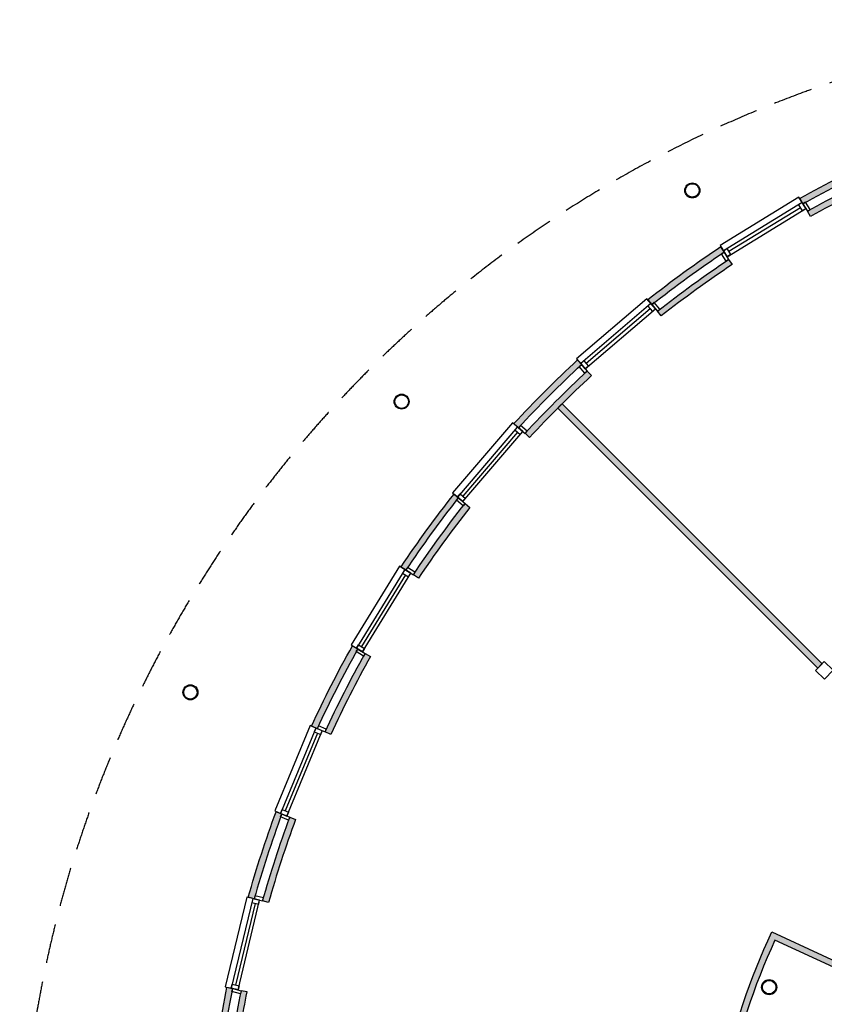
# Model space of a CAD drawing. Header units: millimetres. Extents: x 16297 to 69231, y 13320 to 52100.
# Tile 4 of 6: x 16297 to 29364, y 36110 to 52100. Entities that reach past the tile are written whole.
import ezdxf

# ---------------------------------------------------------------- set-up
doc = ezdxf.new("R2010")
doc.units = ezdxf.units.MM
doc.header["$LTSCALE"] = 100
doc.linetypes.add('DASHED', pattern=[19.049999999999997, 12.7, -6.35])
doc.linetypes.add('HIDDEN', pattern=[9.524999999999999, 6.35, -3.175])
for name, color, linetype in [('AA21----_BUITENWAND', 8, 'Continuous'), ('AA22----_BINNENWAND', 9, 'Continuous'), ('AL21----_BUITENWAND', 3, 'Continuous'), ('AL22----_BINNENWAND', 2, 'Continuous'), ('AL27----_DAKEN', 8, 'DASHED'), ('Al28----_KONSTRUKTIE', 4, 'Continuous'), ('AL31----_BUITENKOZIJN', 1, 'Continuous')]:
    doc.layers.add(name, color=color, linetype=linetype)

msp = doc.modelspace()

# ---------------------------------------------------------------- hatches: boundary and pattern name
at = {"layer": 'AA21----_BUITENWAND'}
h = msp.add_hatch(color=256, dxfattribs=at)
edge = h.paths.add_edge_path()
edge.add_line((34566.25688400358, 14415.15432611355), (34585.7223600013, 14513.24150796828))
edge.add_arc((38187.31858164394, 32713.95200291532), 18553.63462679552, 258.8067901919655, 261.9426401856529)
edge.add_line((35586.75940757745, 14343.47433229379), (35586.75940757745, 15660.3602958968))
edge.add_line((35586.75940757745, 15660.3602958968), (36036.75940757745, 15660.3602958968))
edge.add_line((36036.75940757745, 15660.3602958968), (36036.75940757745, 15560.3602958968))
edge.add_line((36036.75940757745, 15560.3602958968), (35686.75940757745, 15560.3602958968))
edge.add_line((35686.75940757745, 15560.3602958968), (35686.75940757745, 14228.6801774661))
edge.add_arc((38186.75940753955, 32710.36029565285), 18649.99999975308, 258.8061653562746, 262.2964111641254, ccw=False)
edge.add_arc((34566.2571455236, 14415.15564083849), 0.001340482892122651, 78.80616536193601, 258.7497916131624)
h.paths.add_polyline_path([(38286.75940757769, 15660.36029589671), (37836.75940757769, 15660.36029589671), (37836.75940757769, 15560.36029589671), (38186.75940757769, 15560.36029589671), (38186.75940757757, 14060.36029589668), (38936.75940757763, 14060.36029589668), (38936.75940757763, 14160.36029589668), (38286.75940757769, 14160.36029589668)])
h.paths.add_polyline_path([(40436.75940757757, 14160.36029589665), (40436.75940757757, 14060.36029589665), (41936.75940757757, 14060.36029589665), (41936.75940757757, 14160.36029589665)])
h.paths.add_polyline_path([(43436.75940757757, 14160.36029589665), (43436.75940757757, 14060.36029589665), (44936.75940757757, 14060.36029589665), (44936.75940757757, 14160.36029589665)])
h.paths.add_polyline_path([(46436.75940757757, 14160.36029589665), (46436.75940757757, 14060.36029589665), (47936.75940757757, 14060.36029589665), (47936.75940757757, 14160.36029589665)])
h.paths.add_polyline_path([(49436.75940757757, 14160.36029589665), (49436.75940757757, 14060.36029589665), (50936.75940757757, 14060.36029589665), (50936.75940757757, 14160.36029589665)])
h.paths.add_polyline_path([(52436.75940757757, 14060.36029589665), (52436.75940757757, 14160.36029589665), (53936.75940757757, 14160.36029589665), (53936.75940757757, 14060.36029589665)])
h.paths.add_polyline_path([(55436.75940757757, 14160.36029589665), (55436.75940757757, 14060.36029589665), (56936.75940757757, 14060.36029589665), (56936.75940757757, 14160.36029589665)])
h.paths.add_polyline_path([(58436.75940757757, 14060.36029589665), (58436.75940757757, 14160.36029589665), (59936.75940757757, 14160.36029589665), (59936.75940757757, 14060.36029589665)])
h.paths.add_polyline_path([(61436.75940757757, 14160.36029589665), (61436.75940757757, 14060.36029589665), (62936.75940757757, 14060.36029589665), (62936.75940757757, 14160.36029589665)])
h.paths.add_polyline_path([(64436.75940757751, 14160.36029589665), (64436.75940757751, 14060.36029589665), (68169.93627302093, 14060.36029589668), (68169.93627302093, 14160.36029589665)])
h.paths.add_polyline_path([(68236.75940757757, 14160.36029589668), (68236.75940757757, 15813.36029589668), (68136.75940757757, 15813.36029589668), (68136.75940757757, 14160.36029589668)])
h.paths.add_polyline_path([(68136.75940757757, 17613.36029589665), (68236.75940757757, 17613.36029589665), (68236.75940757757, 19286.36029589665), (68136.75940757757, 19286.36029589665)])
h.paths.add_polyline_path([(68136.75940757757, 21086.36029589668), (68236.75940757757, 21086.36029589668), (68236.75940757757, 22750.36029589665), (68136.75940757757, 22750.36029589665)])
h.paths.add_polyline_path([(68136.75940757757, 28460.36029589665), (68236.75940757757, 28460.36029589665), (68236.75940757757, 26970.36029589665), (68136.75940757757, 26970.36029589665)])
h.paths.add_polyline_path([(68136.75940757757, 28460.36029589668), (68136.75940757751, 33010.36029589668), (68236.75940757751, 33010.36029589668), (68236.75940757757, 28460.36029589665)])
h.paths.add_polyline_path([(68236.75940757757, 36960.36029589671), (68236.75940757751, 34810.36029589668), (68136.75940757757, 34810.36029589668), (68136.75940757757, 36960.36029589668), (68219.93627302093, 36960.36029589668)])
h.paths.add_polyline_path([(68136.75940757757, 36960.36029589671), (68236.75940757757, 36960.36029589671), (68236.75940757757, 38450.36029589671), (68136.75940757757, 38450.36029589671)])
h.paths.add_polyline_path([(68136.75940757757, 42670.36029589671), (68136.75940757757, 44334.36029589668), (68236.75940757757, 44334.36029589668), (68236.75940757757, 42670.36029589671)])
h.paths.add_polyline_path([(68136.75940757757, 46134.36029589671), (68236.75940757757, 46134.36029589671), (68236.75940757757, 47807.36029589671), (68136.75940757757, 47807.36029589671)])
h.paths.add_polyline_path([(68136.75940757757, 51260.36029589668), (68136.75940757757, 49607.36029589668), (68236.75940757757, 49607.36029589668), (68236.75940757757, 51260.36029589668)])
h.paths.add_polyline_path([(64436.75940757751, 51360.36029589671), (64436.75940757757, 51260.36029589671), (68169.93627302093, 51260.36029589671), (68169.93627302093, 51360.36029589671)])
h.paths.add_polyline_path([(62936.75940757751, 51260.36029589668), (62936.75940757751, 51360.36029589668), (61436.75940757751, 51360.36029589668), (61436.75940757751, 51260.36029589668)])
h.paths.add_polyline_path([(59936.75940757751, 51360.36029589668), (59936.75940757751, 51260.36029589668), (58436.75940757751, 51260.36029589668), (58436.75940757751, 51360.36029589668)])
h.paths.add_polyline_path([(56936.75940757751, 51360.36029589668), (56936.75940757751, 51260.36029589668), (55436.75940757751, 51260.36029589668), (55436.75940757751, 51360.36029589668)])
h.paths.add_polyline_path([(53936.75940757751, 51360.36029589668), (53936.75940757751, 51260.36029589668), (52436.75940757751, 51260.36029589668), (52436.75940757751, 51360.36029589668)])
h.paths.add_polyline_path([(50936.75940757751, 51360.36029589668), (50936.75940757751, 51260.36029589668), (49436.75940757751, 51260.36029589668), (49436.75940757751, 51360.36029589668)])
h.paths.add_polyline_path([(47936.75940757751, 51360.36029589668), (47936.75940757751, 51260.36029589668), (46436.75940757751, 51260.36029589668), (46436.75940757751, 51360.36029589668)])
h.paths.add_polyline_path([(44936.75940757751, 51360.36029589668), (44936.75940757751, 51260.36029589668), (43436.75940757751, 51260.36029589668), (43436.75940757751, 51360.36029589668)])
h.paths.add_polyline_path([(41936.75940757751, 51360.36029589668), (41936.75940757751, 51260.36029589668), (40436.75940757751, 51260.36029589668), (40436.75940757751, 51360.36029589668)])
h.paths.add_polyline_path([(38286.75940757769, 49410.36029589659), (38836.75940757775, 49410.36029589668), (38836.75940757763, 51260.36029589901), (38186.75940757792, 51260.36029589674), (38186.75940757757, 51360.36029589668), (38936.75940757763, 51360.36029589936), (38936.75940757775, 49310.36029589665), (38286.75940757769, 49310.36029589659)])
h.paths.add_polyline_path([(37836.75940758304, 49860.36029589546), (37836.75940758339, 49760.36029589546), (38286.75940758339, 49760.36029589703), (38286.75940758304, 49860.360295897)])
edge = h.paths.add_edge_path()
edge.add_arc((38186.75940927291, 32710.36029068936), 18650.00000547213, 105.8061653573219, 110.19383464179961, ccw=False)
edge.add_line((33106.80180473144, 50655.1793463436), (33133.98859142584, 50558.94587233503))
edge.add_arc((38186.75940769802, 32710.36029553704), 18550.00000037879, 105.8063309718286, 110.1936690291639)
edge.add_line((31783.40149012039, 50120.11352162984), (31748.83144634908, 50213.94803001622))
edge = h.paths.add_edge_path()
edge.add_arc((38186.75940971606, 32710.36029170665), 18650.00000470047, 114.8061653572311, 119.1938346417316, ccw=False)
edge.add_line((30362.15634412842, 49639.56839608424), (30404.06264839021, 49548.7726662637))
edge.add_arc((38186.75940735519, 32710.36029634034), 18549.99999950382, 114.8063309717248, 119.1936690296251)
edge.add_line((29138.75201939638, 48904.06469925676), (29089.92863925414, 48991.33600291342))
edge = h.paths.add_edge_path()
edge.add_arc((38186.75941015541, 32710.36029235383), 18650.00000437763, 123.8061653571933, 128.1938346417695, ccw=False)
edge.add_line((27810.17857931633, 48207.10415757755), (27865.77252885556, 48123.98186414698))
edge.add_arc((38186.75940756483, 32710.36029591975), 18549.99999997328, 123.8063309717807, 128.1936690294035)
edge.add_line((26716.89451933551, 47289.27313072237), (26655.01999627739, 47367.83232042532))
edge = h.paths.add_edge_path()
edge.add_arc((38186.75941130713, 32710.36029217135), 18650.00000526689, 132.8061653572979, 137.1938346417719, ccw=False)
edge.add_line((25513.70667239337, 46393.05865445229), (25581.61935966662, 46319.65654414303))
edge.add_arc((38186.75940761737, 32710.36029586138), 18550.00000005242, 132.8063309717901, 137.1936690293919)
edge.add_line((24577.46315907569, 45315.50034353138), (24504.06104923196, 45383.41303130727))
edge = h.paths.add_edge_path()
edge.add_arc((38186.7594117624, 32710.36029285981), 18650.00000516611, 141.8061653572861, 146.1938346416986, ccw=False)
edge.add_line((23529.28738326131, 44242.09970746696), (23607.84657251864, 44180.22518384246))
edge.add_arc((38186.75940714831, 32710.36029621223), 18549.99999946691, 141.8063309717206, 146.1936690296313)
edge.add_line((22773.13783908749, 43031.34717425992), (22690.01554608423, 43086.94112443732))
edge = h.paths.add_edge_path()
edge.add_arc((38186.759412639, 32710.36029332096), 18650.00000567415, 150.8061653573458, 155.1938346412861, ccw=False)
edge.add_line((21905.7837007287, 41807.19106451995), (21993.05500402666, 41758.36768373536))
edge.add_arc((38186.75940757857, 32710.36029589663), 18550.00000000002, 150.8063309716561, 155.1936690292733)
edge.add_line((21348.34703706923, 40493.05705477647), (21257.55130758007, 40534.96335975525))
edge = h.paths.add_edge_path()
edge.add_arc((38186.7594122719, 32710.3602943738), 18650.00000493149, 159.8061653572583, 164.1938346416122, ccw=False)
edge.add_line((20683.1716735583, 39148.28825739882), (20777.006181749, 39113.71821309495))
edge.add_arc((38186.75940757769, 32710.3602958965), 18550.00000000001, 159.8063309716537, 164.1936690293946)
edge.add_line((20338.17383103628, 37763.13111168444), (20241.94035723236, 37790.31789910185))
edge = h.paths.add_edge_path()
edge.add_line((20882.70009210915, 34910.36029589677), (20882.70009210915, 35108.61428297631))
edge.add_line((20882.70009210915, 35108.61428297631), (19809.51663043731, 35236.11719433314))
edge.add_arc((38189.87357682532, 32709.88512987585), 18553.14986518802, 168.8067584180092, 172.1741879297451, ccw=False)
edge.add_line((19989.64061968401, 36311.39734364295), (19891.55343782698, 36330.86281963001))
edge.add_arc((39107.30119690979, 32546.51261645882), 19584.84792897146, 168.8587457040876, 170.9478498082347)
edge.add_line((19766.37185547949, 35627.86306889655), (19696.8562883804, 35148.79886240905))
edge.add_line((19696.8562883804, 35148.79886240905), (20782.70009210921, 35019.79179976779))
edge.add_line((20782.70009210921, 35019.79179976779), (20782.70009210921, 34910.36029589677))
edge.add_line((20782.70009210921, 34910.36029589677), (20882.70009210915, 34910.36029589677))
edge = h.paths.add_edge_path()
edge.add_line((34566.25688400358, 51005.56626567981), (34585.72235983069, 50907.47908379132))
edge.add_arc((38187.31858206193, 32706.76858641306), 18553.63462929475, 98.05735981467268, 101.19320980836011, ccw=False)
edge.add_line((35586.75940754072, 51077.24625949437), (35586.75940757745, 49760.36029589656))
edge.add_line((35586.75940757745, 49760.36029589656), (36036.75940757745, 49760.36029589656))
edge.add_line((36036.75940757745, 49760.36029589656), (36036.75940757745, 49860.36029589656))
edge.add_line((36036.75940757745, 49860.36029589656), (35686.75940757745, 49860.36029589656))
edge.add_line((35686.75940757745, 49860.36029589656), (35686.75940757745, 51192.04041432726))
edge.add_arc((38186.75940753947, 32710.3602961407), 18649.99999975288, 97.70358883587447, 101.1938346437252)
edge.add_arc((34566.2571455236, 51005.56495095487), 0.001340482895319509, 101.25020843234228, 281.1938349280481, ccw=False)
h = msp.add_hatch(color=256, dxfattribs=at)
edge = h.paths.add_edge_path()
edge.add_arc((38186.75940757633, 32710.36029589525), 18890.00000000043, 114.7815100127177, 119.2184899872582)
edge.add_line((28965.76958142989, 49196.88347775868), (29014.59295546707, 49109.61218660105))
edge.add_arc((38186.7594075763, 32710.36029589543), 18790.00000000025, 114.78154229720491, 119.21845770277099, ccw=False)
edge.add_line((30310.7501050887, 49770.03724087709), (30268.84380664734, 49860.83295808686))
h = msp.add_hatch(color=256, dxfattribs=at)
edge = h.paths.add_edge_path()
edge.add_arc((38186.75940757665, 32710.36029589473), 18890.00000000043, 123.7815100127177, 128.2184899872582)
edge.add_line((26500.23483321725, 47551.42640897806), (26562.1093482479, 47472.86723063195))
edge.add_arc((38186.75940757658, 32710.3602958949), 18790.00000000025, 123.78154229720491, 128.218457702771, ccw=False)
edge.add_line((27738.99541244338, 48327.92500688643), (27683.40147062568, 48411.04728877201))
h = msp.add_hatch(color=256, dxfattribs=at)
edge = h.paths.add_edge_path()
edge.add_arc((38186.75940757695, 32710.36029589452), 18890.00000000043, 132.7815100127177, 137.2184899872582)
edge.add_line((24322.46110537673, 45540.53303781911), (24395.86320549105, 45472.62035997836))
edge.add_arc((38186.75940757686, 32710.36029589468), 18790.00000000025, 132.7815422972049, 137.218457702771, ccw=False)
edge.add_line((25424.49934349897, 46501.25649798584), (25356.58666565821, 46574.65859810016))
h = msp.add_hatch(color=256, dxfattribs=at)
edge = h.paths.add_edge_path()
edge.add_arc((38186.75940757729, 32710.3602958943), 18890.00000000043, 141.7815100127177, 146.2184899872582)
edge.add_line((22486.07241470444, 43213.71823285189), (22569.19469659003, 43158.1242910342))
edge.add_arc((38186.75940757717, 32710.36029589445), 18790.00000000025, 141.7815422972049, 146.218457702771, ccw=False)
edge.add_line((23424.252472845, 44335.01035522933), (23345.69329449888, 44396.88487025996))
h = msp.add_hatch(color=256, dxfattribs=at)
edge = h.paths.add_edge_path()
edge.add_arc((38186.75940757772, 32710.36029589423), 18890.00000000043, 150.7815100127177, 155.2184899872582)
edge.add_line((21036.28674538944, 40628.27589683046), (21127.08246259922, 40586.36959838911))
edge.add_arc((38186.75940757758, 32710.36029589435), 18790.00000000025, 150.7815422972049, 155.218457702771, ccw=False)
edge.add_line((21787.5075168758, 41882.52674801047), (21700.23622571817, 41931.35012204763))
h = msp.add_hatch(color=256, dxfattribs=at)
edge = h.paths.add_edge_path()
edge.add_arc((38186.75940757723, 32710.36029589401), 18890.00000000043, 159.7815100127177, 164.2184899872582)
edge.add_line((20008.80263217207, 37847.86820065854), (20105.03609281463, 37820.68141774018))
edge.add_arc((38186.75940757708, 32710.36029589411), 18790.00000000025, 159.7815422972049, 164.218457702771, ccw=False)
edge.add_line((20554.56656845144, 39204.19396206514), (20460.73207330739, 39238.76400160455))
msp.add_hatch(color=256, dxfattribs=at).paths.add_polyline_path([(19755.78872562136, 36365.96143946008), (19657.70154318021, 36385.42691539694, 0.01938887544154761), (19428.68408206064, 34938.97198979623), (19540.04777932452, 35026.44437311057, -0.01805776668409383)])
at = {"layer": 'AA22----_BINNENWAND'}
msp.add_hatch(color=256, dxfattribs=at).paths.add_polyline_path([(25105.33160093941, 45862.49877371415), (29328.02193782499, 41639.42192987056), (29257.3093606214, 41568.71582446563), (25034.57327750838, 45791.74019270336)])
h = msp.add_hatch(color=256, dxfattribs=at)
edge = h.paths.add_edge_path()
edge.add_line((30239.67443915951, 36488.43403133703), (30196.73633813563, 36398.11453794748))
edge.add_line((30196.73633813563, 36398.11453794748), (28562.41343757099, 37152.42790564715))
edge.add_arc((38186.7584888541, 32710.36059620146), 10599.99903999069, 155.2245556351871, 168.5733544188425)
edge.add_line((27796.86046678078, 34810.36029589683), (26526.98754908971, 34810.36029589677))
edge.add_line((26526.98754908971, 34810.36029589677), (26526.98754908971, 34910.3602958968))
edge.add_line((26526.98754908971, 34910.3602958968), (27715.36981497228, 34910.36029586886))
edge.add_arc((38218.46143008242, 32701.81079183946), 10732.78269542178, 154.720192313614, 168.1250686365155, ccw=False)
edge.add_line((28513.52401907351, 37285.12992054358), (30148.84489150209, 36531.60750489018))
edge.add_arc((38186.75940757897, 32710.36029589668), 8900, 106.9858085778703, 154.5734538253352, ccw=False)
edge.add_line((35586.7594075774, 41222.11687136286), (35586.75940757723, 45653.49587806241))
edge.add_line((35586.75940757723, 45653.49587806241), (35686.75940757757, 45653.49587806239))
edge.add_line((35686.75940757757, 45653.49587806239), (35686.75940757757, 41147.7769621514))
edge.add_arc((38186.75940760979, 32710.36029586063), 8800.00000004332, 106.504515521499, 154.573453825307)
edge.add_arc((30239.41513545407, 36488.55015570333), 0.2841184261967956, 154.5734538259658, 335.8756616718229)

# ---------------------------------------------------------------- linework, layer by layer
at = {"layer": 'AL21----_BUITENWAND'}
for points in [[(28965.76958142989, 49196.88347775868), (29014.59295542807, 49109.61218657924, -0.01936211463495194), (30310.7501050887, 49770.03724087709), (30268.84380664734, 49860.83295808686, 0.01936239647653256)], [(29089.92863925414, 48991.33600291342, -0.01914715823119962), (30362.15634412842, 49639.56839608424), (30404.06264839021, 49548.7726662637, 0.01914571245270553), (29138.75201939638, 48904.06469925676)], [(26500.23483321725, 47551.42640897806), (26562.10934821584, 47472.8672306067, -0.0193621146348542), (27738.99541244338, 48327.92500688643), (27683.40147062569, 48411.04728877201, 0.01936239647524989)], [(26655.01999627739, 47367.83232042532, -0.01914715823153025), (27810.17857931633, 48207.10415757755), (27865.77252885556, 48123.98186414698, 0.01914571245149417), (26716.89451933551, 47289.27313072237)], [(24322.46110537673, 45540.53303781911), (24395.86320551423, 45472.62036000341, -0.01936211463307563), (25424.49934349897, 46501.25649798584), (25356.58666565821, 46574.65859810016, 0.0193623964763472)], [(24504.06104923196, 45383.41303130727, -0.019147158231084), (25513.70667239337, 46393.05865445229), (25581.61935966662, 46319.65654414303, 0.01914571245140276), (24577.46315907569, 45315.50034353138)], [(22486.07241470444, 43213.71823285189), (22569.19469658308, 43158.12429102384, -0.01936211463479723), (23424.252472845, 44335.01035522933), (23345.69329449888, 44396.88487025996, 0.01936239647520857)], [(22690.01554608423, 43086.94112443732, -0.01914715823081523), (23529.28738326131, 44242.09970746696), (23607.84657251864, 44180.22518384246, 0.01914571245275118), (22773.13783908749, 43031.34717425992)], [(21700.23622571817, 41931.35012204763), (21787.50751691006, 41882.52674807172, 0.01936211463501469), (21127.0824626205, 40586.36959843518), (21036.28674538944, 40628.27589683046, -0.01936239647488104)], [(21257.55130758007, 40534.96335975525, -0.01914715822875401), (21905.7837007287, 41807.19106451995), (21993.05500402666, 41758.36768373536, 0.01914571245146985), (21348.34703706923, 40493.05705477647)], [(20460.73207330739, 39238.76400160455), (20554.56656845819, 39204.19396208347, 0.01936211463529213), (20105.03609280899, 37820.68141772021), (20008.80263217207, 37847.86820065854, -0.01936239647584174)], [(20241.94035723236, 37790.31789910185, -0.01914715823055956), (20683.1716735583, 39148.28825739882), (20777.006181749, 39113.71821309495, 0.01914571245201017), (20338.17383103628, 37763.13111168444)], [(20882.70009210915, 34910.36029589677), (20882.70009210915, 35108.61428297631), (19809.51663043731, 35236.11719433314, -0.01469424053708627), (19989.64061968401, 36311.39734364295), (19891.55343782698, 36330.86281963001, 0.009115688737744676), (19766.37185547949, 35627.86306889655), (19696.8562883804, 35148.79886240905), (20782.70009210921, 35019.79179976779), (20782.70009210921, 34910.36029589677)]]:
    msp.add_lwpolyline(points, format="xyb", close=True, dxfattribs=at)
msp.add_lwpolyline([(19540.04777933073, 35026.44437316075, -0.01805776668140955), (19755.78872562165, 36365.96143946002), (19657.70154320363, 36385.42691551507, 0.01938887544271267), (19428.68408204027, 34938.97198962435), (20511.20009210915, 34810.36029589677), (20522.99793061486, 34909.66191223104), (19540.04777934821, 35026.44437330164)], format="xyb", dxfattribs=at)
at = {"layer": 'AL22----_BINNENWAND'}
msp.add_lwpolyline([(25105.33160093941, 45862.49877371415), (29328.02193782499, 41639.42192987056), (29257.3093606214, 41568.71582446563), (25034.57327750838, 45791.74019270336)], close=True, dxfattribs=at)
msp.add_lwpolyline([(30239.67443915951, 36488.43403133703), (30196.73633813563, 36398.11453794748), (28562.41343757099, 37152.42790564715, 0.05831107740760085), (27796.86046678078, 34810.36029589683), (26526.98754908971, 34810.36029589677), (26526.98754908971, 34910.3602958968), (27715.36981497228, 34910.36029586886, -0.05855659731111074), (28513.52401907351, 37285.12992054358), (30148.84489150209, 36531.60750489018, -0.2106767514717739), (35586.7594075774, 41222.11687136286), (35586.75940757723, 45653.49587806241), (35686.75940757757, 45653.49587806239), (35686.75940757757, 41147.7769621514, 0.2128709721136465), (30239.15853774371, 36488.67214297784, 1.011428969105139)], format="xyb", close=True, dxfattribs=at)
at = {"layer": 'AL27----_DAKEN', "linetype": 'HIDDEN'}
msp.add_arc((35686.75940756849, 32710.36029589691), 19390.00000000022, 89.99998725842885, 270.0000126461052, dxfattribs=at)
at = {"layer": 'Al28----_KONSTRUKTIE'}
msp.add_lwpolyline([(29364.11787505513, 41392.37703329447), (29504.9237993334, 41534.41115485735), (29362.88967777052, 41675.21707913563), (29222.08375349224, 41533.18295757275)], close=True, dxfattribs=at)
for centre, radius in [((27219.83658743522, 49327.63197200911), 122.25), ((27219.83658743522, 49327.63197200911), 109.75), ((22499.21793844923, 45897.90176502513), 122.25), ((22499.21793844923, 45897.90176502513), 109.75), ((19069.48773146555, 41177.28311603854), 122.25), ((19069.48773146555, 41177.28311603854), 109.75), ((28468.30393251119, 36388.34706647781), 122.25), ((28468.30393251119, 36388.34706647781), 109.75)]:
    msp.add_circle(centre, radius, dxfattribs=at)
at = {"layer": 'AL31----_BUITENKOZIJN'}
for p, q in [((28950.6767061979, 49216.80164820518), (27671.71645966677, 48433.05380113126)), ((29003.44906123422, 49130.68499160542), (27724.48881470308, 48346.9371445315)), ((29003.44906123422, 49130.68499160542), (28946.32217022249, 49095.67758776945)), ((28946.32217022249, 49095.67758776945), (29005.88700660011, 48998.47660903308)), ((29063.01389761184, 49033.48401286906), (28950.6767061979, 49216.80164820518)), ((29063.01389761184, 49033.48401286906), (29003.44906123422, 49130.68499160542)), ((29063.01389761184, 49033.48401286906), (29003.44906123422, 49130.68499160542)), ((29058.6210350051, 49136.34655589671), (29015.9890267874, 49110.22162766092)), ((29015.9890267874, 49110.22162766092), (29089.13882584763, 48990.85200465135)), ((29131.77083406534, 49016.97693288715), (29058.6210350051, 49136.34655589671)), ((27784.0536510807, 48249.73616579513), (29063.01389761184, 49033.48401286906)), ((27784.0536510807, 48249.73616579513), (29063.01389761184, 49033.48401286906)), ((28976.1045884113, 49047.07709840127), (27811.39812390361, 48333.34405899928)), ((29005.88700660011, 48998.47660903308), (29063.01389761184, 49033.48401286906)), ((29089.13882584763, 48990.85200465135), (29131.77083406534, 49016.97693288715)), ((27671.71645966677, 48433.05380113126), (27784.0536510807, 48249.73616579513)), ((27694.39677203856, 48300.3488523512), (27737.02878025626, 48326.473780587)), ((27767.54657109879, 48180.97922934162), (27694.39677203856, 48300.3488523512)), ((27724.48881470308, 48346.9371445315), (27781.6157057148, 48381.94454836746)), ((27784.0536510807, 48249.73616579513), (27724.48881470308, 48346.9371445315)), ((27724.48881470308, 48346.9371445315), (27784.0536510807, 48249.73616579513)), ((27737.02878025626, 48326.473780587), (27810.17857931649, 48207.10415757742)), ((27781.6157057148, 48381.94454836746), (27841.18054209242, 48284.7435696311)), ((27810.17857931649, 48207.10415757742), (27767.54657109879, 48180.97922934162)), ((27841.18054209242, 48284.7435696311), (27784.0536510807, 48249.73616579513)), ((26482.21188798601, 47568.73830783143), (25341.60293958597, 46594.56623533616)), ((26547.80614086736, 47491.93730530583), (25407.19719246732, 46517.76523281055)), ((26621.84321837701, 47405.25102522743), (26482.21188798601, 47568.73830783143)), ((26547.80614086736, 47491.93730530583), (26496.85894117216, 47448.42428606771)), ((26621.84321837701, 47405.25102522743), (26547.80614086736, 47491.93730530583)), ((26621.84321837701, 47405.25102522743), (26547.80614086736, 47491.93730530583)), ((26601.41319230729, 47506.15996454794), (26563.39289402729, 47473.68756213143)), ((26692.33591907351, 47399.70312936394), (26601.41319230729, 47506.15996454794)), ((25481.23426997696, 46431.07895273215), (26621.84321837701, 47405.25102522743)), ((25481.23426997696, 46431.07895273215), (26621.84321837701, 47405.25102522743)), ((26533.87747992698, 47405.0811460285), (25495.16293091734, 46517.93511200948)), ((26496.85894117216, 47448.42428606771), (26570.8960186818, 47361.7380059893)), ((26563.39289402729, 47473.68756213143), (26654.31562079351, 47367.23072694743)), ((26570.8960186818, 47361.7380059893), (26621.84321837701, 47405.25102522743)), ((26654.31562079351, 47367.23072694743), (26692.33591907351, 47399.70312936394)), ((25341.60293958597, 46594.56623533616), (25481.23426997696, 46431.07895273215)), ((25407.19719246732, 46517.76523281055), (25458.14439216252, 46561.27825204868)), ((25458.14439216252, 46561.27825204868), (25532.18146967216, 46474.59197197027)), ((25384.76364734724, 46467.04308721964), (25422.78394562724, 46499.51548963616)), ((25475.68637411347, 46360.58625203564), (25384.76364734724, 46467.04308721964)), ((25407.19719246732, 46517.76523281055), (25481.23426997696, 46431.07895273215)), ((25481.23426997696, 46431.07895273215), (25407.19719246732, 46517.76523281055)), ((25422.78394562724, 46499.51548963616), (25513.70667239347, 46393.05865445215)), ((25513.70667239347, 46393.05865445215), (25475.68637411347, 46360.58625203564)), ((25532.18146967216, 46474.59197197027), (25481.23426997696, 46431.07895273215)), ((24301.95187462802, 45554.81238836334), (23327.77980213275, 44414.20343996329)), ((24378.75287715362, 45489.21813548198), (23404.58080465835, 44348.60918708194)), ((23491.26708473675, 44274.5721095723), (24465.43915723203, 45415.18105797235)), ((23491.26708473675, 44274.5721095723), (24465.43915723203, 45415.18105797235)), ((24465.43915723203, 45415.18105797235), (24301.95187462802, 45554.81238836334)), ((24378.75287715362, 45489.21813548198), (24335.2398579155, 45438.27093578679)), ((24335.2398579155, 45438.27093578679), (24421.92613799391, 45364.23385827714)), ((24465.43915723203, 45415.18105797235), (24378.75287715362, 45489.21813548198)), ((24465.43915723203, 45415.18105797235), (24378.75287715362, 45489.21813548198)), ((24429.47502274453, 45511.65168060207), (24397.00262032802, 45473.63138232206)), ((24397.00262032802, 45473.63138232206), (24503.45945551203, 45382.70865555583)), ((24421.92613799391, 45364.23385827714), (24465.43915723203, 45415.18105797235)), ((24535.93185792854, 45420.72895383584), (24429.47502274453, 45511.65168060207)), ((24503.45945551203, 45382.70865555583), (24535.93185792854, 45420.72895383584)), ((24378.5829979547, 45401.25239703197), (23491.43696393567, 44362.53784802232)), ((23327.77980213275, 44414.20343996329), (23491.26708473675, 44274.5721095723)), ((23390.35814541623, 44295.00213564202), (23422.83054783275, 44333.02243392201)), ((23496.81498060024, 44204.07940887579), (23390.35814541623, 44295.00213564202)), ((23404.58080465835, 44348.60918708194), (23448.09382389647, 44399.55638677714)), ((23404.58080465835, 44348.60918708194), (23491.26708473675, 44274.5721095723)), ((23491.26708473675, 44274.5721095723), (23404.58080465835, 44348.60918708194)), ((23422.83054783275, 44333.02243392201), (23529.28738301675, 44242.09970715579)), ((23448.09382389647, 44399.55638677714), (23534.78010397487, 44325.5193092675)), ((23534.78010397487, 44325.5193092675), (23491.26708473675, 44274.5721095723)), ((23529.28738301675, 44242.09970715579), (23496.81498060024, 44204.07940887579)), ((22463.58190424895, 43224.61343070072), (21679.83405717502, 41945.65318416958)), ((22646.89953958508, 43112.27623928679), (22463.58190424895, 43224.61343070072)), ((22596.28685302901, 43201.93311832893), (22570.16192479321, 43159.30111011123)), ((22715.65647603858, 43128.7833192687), (22596.28685302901, 43201.93311832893)), ((22549.69856084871, 43171.84107566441), (21765.95071377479, 41892.88082913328)), ((22563.29164638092, 43084.93176646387), (21849.55860697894, 41920.22530195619)), ((21863.15169251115, 41833.31599275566), (22646.89953958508, 43112.27623928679)), ((21863.15169251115, 41833.31599275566), (22646.89953958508, 43112.27623928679)), ((22549.69856084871, 43171.84107566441), (22514.69115701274, 43114.71418465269)), ((22514.69115701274, 43114.71418465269), (22611.89213574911, 43055.14934827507)), ((22646.89953958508, 43112.27623928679), (22549.69856084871, 43171.84107566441)), ((22646.89953958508, 43112.27623928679), (22549.69856084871, 43171.84107566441)), ((22570.16192479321, 43159.30111011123), (22689.53154780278, 43086.15131105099)), ((22611.89213574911, 43055.14934827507), (22646.89953958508, 43112.27623928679)), ((22689.53154780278, 43086.15131105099), (22715.65647603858, 43128.7833192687)), ((21679.83405717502, 41945.65318416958), (21863.15169251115, 41833.31599275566)), ((21765.95071377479, 41892.88082913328), (21800.95811761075, 41950.007720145)), ((21800.95811761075, 41950.007720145), (21898.15909634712, 41890.44288376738)), ((21760.28914948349, 41837.70885536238), (21786.41407771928, 41880.34086358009)), ((21879.65877249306, 41764.55905630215), (21760.28914948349, 41837.70885536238)), ((21765.95071377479, 41892.88082913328), (21863.15169251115, 41833.31599275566)), ((21863.15169251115, 41833.31599275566), (21765.95071377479, 41892.88082913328)), ((21786.41407771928, 41880.34086358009), (21905.78370072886, 41807.19106451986)), ((21898.15909634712, 41890.44288376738), (21863.15169251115, 41833.31599275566)), ((21905.78370072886, 41807.19106451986), (21879.65877249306, 41764.55905630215)), ((21012.36874599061, 40635.51866574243), (20438.34359744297, 39249.6993669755)), ((21211.00284548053, 40553.24172778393), (21012.36874599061, 40635.51866574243)), ((21146.98785917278, 40633.87721332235), (21127.85368755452, 40587.68323669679)), ((21276.33099372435, 40580.30153279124), (21146.98785917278, 40633.87721332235)), ((21105.68057877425, 40596.86763907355), (20531.65543022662, 39211.04834030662)), ((21132.70192215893, 40513.15475475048), (20609.95635354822, 39251.13531334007)), ((20636.9776969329, 39167.422429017), (21211.00284548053, 40553.24172778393)), ((20636.9776969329, 39167.422429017), (21211.00284548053, 40553.24172778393)), ((21105.68057877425, 40596.86763907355), (21080.04078880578, 40534.96771039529)), ((21080.04078880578, 40534.96771039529), (21185.36305551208, 40491.34179910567)), ((21211.00284548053, 40553.24172778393), (21105.68057877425, 40596.86763907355)), ((21211.00284548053, 40553.24172778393), (21105.68057877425, 40596.86763907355)), ((21127.85368755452, 40587.68323669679), (21257.1968221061, 40534.10755616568)), ((21185.36305551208, 40491.34179910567), (21211.00284548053, 40553.24172778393)), ((21257.1968221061, 40534.10755616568), (21276.33099372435, 40580.30153279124)), ((20438.34359744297, 39249.6993669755), (20636.9776969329, 39167.422429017)), ((20531.65543022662, 39211.04834030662), (20557.29522019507, 39272.94826898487)), ((20531.65543022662, 39211.04834030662), (20636.9776969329, 39167.422429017)), ((20636.9776969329, 39167.422429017), (20531.65543022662, 39211.04834030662)), ((20534.69436738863, 39155.66996130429), (20553.82853900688, 39201.86393792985)), ((20553.82853900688, 39201.86393792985), (20683.17167355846, 39148.28825739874)), ((20557.29522019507, 39272.94826898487), (20662.61748690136, 39229.32235769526)), ((20662.61748690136, 39229.32235769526), (20636.9776969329, 39167.422429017)), ((20664.03750194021, 39102.09428077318), (20534.69436738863, 39155.66996130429)), ((20683.17167355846, 39148.28825739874), (20664.03750194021, 39102.09428077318)), ((19984.26232822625, 37852.1809201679), (19634.0942824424, 36393.62603957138)), ((20082.47169018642, 37828.60293841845), (19732.30364440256, 36370.04805782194)), ((20122.25593627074, 37750.14776801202), (19803.36956924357, 36421.89045674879)), ((19843.1538153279, 36343.43528634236), (20193.32186111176, 37801.99016693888)), ((19843.1538153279, 36343.43528634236), (20193.32186111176, 37801.99016693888)), ((20193.32186111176, 37801.99016693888), (19984.26232822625, 37852.1809201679)), ((20082.47169018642, 37828.60293841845), (20066.83085080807, 37763.45415375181)), ((20066.83085080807, 37763.45415375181), (20177.68102173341, 37736.84138227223)), ((20193.32186111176, 37801.99016693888), (20082.47169018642, 37828.60293841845)), ((20193.32186111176, 37801.99016693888), (20082.47169018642, 37828.60293841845)), ((20117.48083646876, 37871.61874570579), (20105.80856827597, 37823.00024968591)), ((20105.80856827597, 37823.00024968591), (20241.94035713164, 37790.31789874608)), ((20253.61262532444, 37838.93639476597), (20117.48083646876, 37871.61874570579)), ((20177.68102173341, 37736.84138227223), (20193.32186111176, 37801.99016693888)), ((20241.94035713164, 37790.31789874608), (20253.61262532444, 37838.93639476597)), ((19634.0942824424, 36393.62603957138), (19843.1538153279, 36343.43528634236)), ((19732.30364440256, 36370.04805782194), (19747.94448378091, 36435.19684248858)), ((19732.30364440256, 36370.04805782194), (19843.1538153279, 36343.43528634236)), ((19843.1538153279, 36343.43528634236), (19732.30364440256, 36370.04805782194)), ((19743.96825429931, 36315.82687306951), (19755.6405224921, 36364.44536908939)), ((19880.10004315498, 36283.14452212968), (19743.96825429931, 36315.82687306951)), ((19747.94448378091, 36435.19684248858), (19858.79465470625, 36408.58407100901)), ((19755.6405224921, 36364.44536908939), (19891.77231134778, 36331.76301814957)), ((19858.79465470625, 36408.58407100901), (19843.1538153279, 36343.43528634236)), ((19891.77231134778, 36331.76301814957), (19880.10004315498, 36283.14452212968))]:
    msp.add_line(p, q, dxfattribs=at)

doc.saveas('drawing.dxf')
